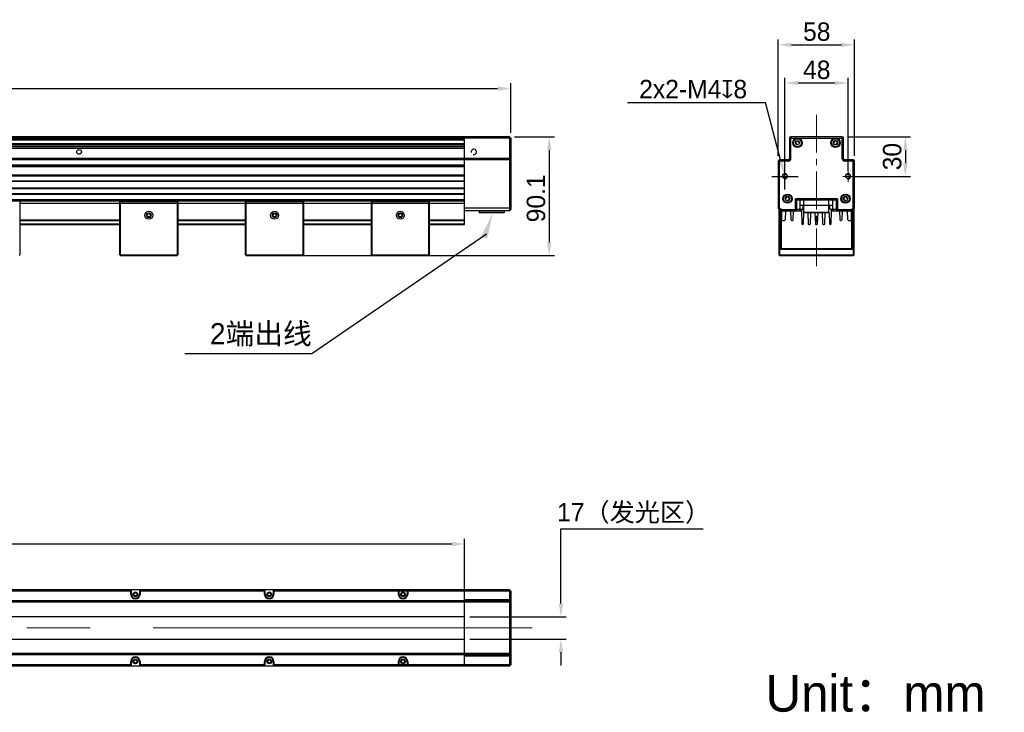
# Model space of a CAD drawing. Header units: inches. Extents: x 47 to 301, y 81 to 147.
# Tile 2 of 2: x 208 to 301, y 81 to 147. Entities that reach past the tile are written whole.
import ezdxf

# ---------------------------------------------------------------- set-up
doc = ezdxf.new("R2010")
doc.units = ezdxf.units.IN
doc.header["$LTSCALE"] = 3
doc.header["$MEASUREMENT"] = 0
doc.header["$PDSIZE"] = -5
doc.linetypes.add('点画线', pattern=[18, 12, -2, 2, -2])
doc.layers.get('Defpoints').update_dxf_attribs({"lineweight": 18})
for name, color, linetype, lineweight in [('中心线层', 1, '点画线', 18), ('标注', 3, 'Continuous', 25), ('粗实线', 7, 'Continuous', 30)]:
    doc.layers.add(name, color=color, linetype=linetype, lineweight=lineweight)
doc.styles.get("Standard").update_dxf_attribs({"font": '兰亭黑 GBK.TTF'})
doc.dimstyles.new('CST Standard', dxfattribs={"dimtxt": 3.5, "dimasz": 2.5, "dimexe": 1, "dimexo": 1, "dimgap": 0.6, "dimtad": 1, "dimtoh": 1, "dimdsep": 46, "dimtxsty": 'Standard', "dimcen": -2.5, "dimdle": 5, "dimadec": 1, "dimazin": 2, "dimtfac": 1, "dimtofl": 0, "dimtmove": 0, "dimatfit": 0, "dimfxl": 1, "dimtolj": 1, "dimarcsym": 0})

# ---------------------------------------------------------------- blocks, each defined once
blk = doc.blocks.new('*X1')
at = {"layer": 'Defpoints', "color": 0}
for p in [(254.207, 140.689), (57.957, 135.973), (254.207, 135.973)]:
    blk.add_point(p, dxfattribs=at)
at = {"layer": '标注', "color": 0, "linetype": 'Continuous', "lineweight": -2, "ltscale": 3}
for p, q in [((57.957, 136.473), (57.957, 141.189)), ((59.207, 140.689), (252.957, 140.689)), ((254.207, 136.473), (254.207, 141.189))]:
    blk.add_line(p, q, dxfattribs=at)
at = {"layer": '标注', "color": 0}
for points in [[(59.207, 140.898), (59.207, 140.481), (57.957, 140.689)], [(252.957, 140.481), (252.957, 140.898), (254.207, 140.689)]]:
    blk.add_solid(points, dxfattribs=at)
at = {"layer": '标注', "color": 0, "ltscale": 3, "insert": (156.082, 141.933), "char_height": 1.75, "attachment_point": 5}
blk.add_mtext('\\A1;1570', dxfattribs=at)
blk = doc.blocks.new('*X2')
at = {"layer": 'Defpoints', "color": 0}
for p in [(286.878, 144.845), (279.628, 133.798), (286.878, 133.798)]:
    blk.add_point(p, dxfattribs=at)
at = {"layer": '标注', "color": 0, "linetype": 'Continuous', "lineweight": -2, "ltscale": 3}
for p, q in [((279.628, 134.298), (279.628, 145.345)), ((286.878, 134.298), (286.878, 145.345)), ((280.878, 144.845), (285.628, 144.845))]:
    blk.add_line(p, q, dxfattribs=at)
at = {"layer": '标注', "color": 0}
for points in [[(280.878, 145.053), (280.878, 144.637), (279.628, 144.845)], [(285.628, 144.637), (285.628, 145.053), (286.878, 144.845)]]:
    blk.add_solid(points, dxfattribs=at)
at = {"layer": '标注', "color": 0, "ltscale": 3, "insert": (283.28, 146.089), "char_height": 1.75, "attachment_point": 5}
blk.add_mtext('\\A1;58', dxfattribs=at)
blk = doc.blocks.new('*X3')
at = {"layer": 'Defpoints', "color": 0}
for p in [(286.253, 141.22), (280.253, 132.348), (286.253, 132.348)]:
    blk.add_point(p, dxfattribs=at)
at = {"layer": '标注', "color": 0, "linetype": 'Continuous', "lineweight": -2, "ltscale": 3}
for p, q in [((280.253, 132.848), (280.253, 141.72)), ((286.253, 132.848), (286.253, 141.72)), ((281.503, 141.22), (285.003, 141.22))]:
    blk.add_line(p, q, dxfattribs=at)
at = {"layer": '标注', "color": 0}
for points in [[(281.503, 141.428), (281.503, 141.011), (280.253, 141.22)], [(285.003, 141.011), (285.003, 141.428), (286.253, 141.22)]]:
    blk.add_solid(points, dxfattribs=at)
at = {"layer": '标注', "color": 0, "ltscale": 3, "insert": (283.28, 142.463), "char_height": 1.75, "attachment_point": 5}
blk.add_mtext('\\A1;48', dxfattribs=at)
blk = doc.blocks.new('*X4')
at = {"layer": 'Defpoints', "color": 0}
for p in [(285.684, 136.098), (286.253, 132.348), (291.694, 132.348)]:
    blk.add_point(p, dxfattribs=at)
at = {"layer": '标注', "color": 0, "linetype": 'Continuous', "lineweight": -2, "ltscale": 3}
for p, q in [((286.184, 136.098), (292.194, 136.098)), ((291.694, 134.848), (291.694, 133.598)), ((286.753, 132.348), (292.194, 132.348))]:
    blk.add_line(p, q, dxfattribs=at)
at = {"layer": '标注', "color": 0}
for points in [[(291.902, 134.848), (291.486, 134.848), (291.694, 136.098)], [(291.486, 133.598), (291.902, 133.598), (291.694, 132.348)]]:
    blk.add_solid(points, dxfattribs=at)
at = {"layer": '标注', "color": 0, "ltscale": 3, "insert": (290.45, 134.223), "char_height": 1.75, "attachment_point": 5, "rotation": 90}
blk.add_mtext('\\A1;30', dxfattribs=at)
blk = doc.blocks.new('*X5')
at = {"layer": 'Defpoints', "color": 0}
for p in [(280.189, 132.59), (280.317, 132.107)]:
    blk.add_point(p, dxfattribs=at)
at = {"layer": '标注', "color": 0, "linetype": 'Continuous', "lineweight": -2, "ltscale": 3}
for p in [(265.286, 139.38), (279.871, 133.799)]:
    blk.add_line(p, (278.4, 139.38), dxfattribs=at)
at = {"layer": '标注', "color": 0, "linetype": 'Continuous', "ltscale": 3}
for p, q in [((280.253, 131.098), (280.253, 133.598)), ((279.003, 132.348), (281.503, 132.348))]:
    blk.add_line(p, q, dxfattribs=at)
at = {"layer": '标注', "color": 0}
blk.add_solid([(279.669, 133.746), (280.072, 133.852), (280.189, 132.59)], dxfattribs=at)
at = {"layer": '标注', "color": 0, "ltscale": 3, "insert": (271.538, 140.629), "char_height": 1.75, "attachment_point": 5}
blk.add_mtext('\\A1;\\A1;2x2-M4{\\fGDT|b1|i0|c0|p2;x}8', dxfattribs=at)
blk = doc.blocks.new('*X6')
at = {"layer": 'Defpoints', "color": 0}
for p in [(249.832, 97.407), (62.332, 90.495), (249.832, 90.495)]:
    blk.add_point(p, dxfattribs=at)
at = {"layer": '标注', "color": 0, "linetype": 'Continuous', "lineweight": -2, "ltscale": 3}
for p, q in [((62.332, 90.995), (62.332, 97.907)), ((63.582, 97.407), (248.582, 97.407)), ((249.832, 90.995), (249.832, 97.907))]:
    blk.add_line(p, q, dxfattribs=at)
at = {"layer": '标注', "color": 0}
for points in [[(63.582, 97.615), (63.582, 97.199), (62.332, 97.407)], [(248.582, 97.199), (248.582, 97.615), (249.832, 97.407)]]:
    blk.add_solid(points, dxfattribs=at)
at = {"layer": '标注', "color": 0, "ltscale": 3, "insert": (156.082, 98.912), "char_height": 1.75, "attachment_point": 5}
blk.add_mtext('\\A1;1500(发光区)', dxfattribs=at)
blk = doc.blocks.new('*X7')
at = {"layer": 'Defpoints', "color": 0}
for p in [(249.832, 90.495), (249.832, 88.37), (260.771, 88.37)]:
    blk.add_point(p, dxfattribs=at)
at = {"layer": '标注', "color": 0, "linetype": 'Continuous', "lineweight": -2, "ltscale": 3}
for p, q in [((258.982, 91.745), (258.982, 98.854)), ((258.982, 98.854), (272.485, 98.854)), ((250.332, 90.495), (259.482, 90.495)), ((250.332, 88.37), (259.482, 88.37)), ((258.982, 87.12), (258.982, 85.87))]:
    blk.add_line(p, q, dxfattribs=at)
at = {"layer": '标注', "color": 0}
for points in [[(258.774, 91.745), (259.191, 91.745), (258.982, 90.495)], [(259.191, 87.12), (258.774, 87.12), (258.982, 88.37)]]:
    blk.add_solid(points, dxfattribs=at)
at = {"layer": '标注', "color": 0, "ltscale": 3, "insert": (265.884, 100.313), "char_height": 1.75, "attachment_point": 5}
blk.add_mtext('\\A1;17（发光区）', dxfattribs=at)
blk = doc.blocks.new('*X8')
at = {"layer": 'Defpoints', "color": 0}
for p in [(254.082, 136.098), (232.519, 124.836), (257.865, 124.836)]:
    blk.add_point(p, dxfattribs=at)
at = {"layer": '标注', "color": 0, "linetype": 'Continuous', "lineweight": -2, "ltscale": 3}
for p, q in [((254.582, 136.098), (258.365, 136.098)), ((257.865, 134.848), (257.865, 126.086)), ((233.019, 124.836), (258.365, 124.836))]:
    blk.add_line(p, q, dxfattribs=at)
at = {"layer": '标注', "color": 0}
for points in [[(258.073, 134.848), (257.656, 134.848), (257.865, 136.098)], [(257.656, 126.086), (258.073, 126.086), (257.865, 124.836)]]:
    blk.add_solid(points, dxfattribs=at)
at = {"layer": '标注', "color": 0, "ltscale": 3, "insert": (256.616, 130.259), "char_height": 1.75, "attachment_point": 5, "rotation": 90}
blk.add_mtext('\\A1;90.1', dxfattribs=at)

msp = doc.modelspace()

# ---------------------------------------------------------------- hatches: boundary and pattern name
at = {"layer": '标注', "linetype": 'Continuous', "ltscale": 3}
msp.add_hatch(color=0, dxfattribs=at).paths.add_polyline_path([(252.512, 128.886), (251.979, 126.423), (251.389, 126.63)], flags=0)

# ---------------------------------------------------------------- linework, layer by layer
at = {"layer": '中心线层', "color": 0, "ltscale": 0.1}
msp.add_line((283.253, 138.202), (283.253, 123.398), dxfattribs=at)
at = {"layer": '中心线层', "color": 0}
for p, q in [((280.253, 131.838), (280.253, 132.859)), ((286.253, 131.838), (286.253, 132.859)), ((279.743, 132.348), (280.763, 132.348)), ((286.763, 132.348), (285.743, 132.348)), ((256.257, 89.432), (56.593, 89.432))]:
    msp.add_line(p, q, dxfattribs=at)
at = {"layer": '标注', "color": 0, "linetype": 'Continuous', "ltscale": 3}
for p, q in [((251.905, 126.857), (235.306, 115.474)), ((235.306, 115.474), (223.24, 115.474))]:
    msp.add_line(p, q, dxfattribs=at)
at = {"layer": '粗实线', "color": 0}
for p, q in [((254.082, 136.098), (58.019, 136.098)), ((254.207, 135.973), (62.332, 135.973)), ((62.332, 135.88), (249.832, 135.88)), ((62.332, 135.817), (249.832, 135.817)), ((249.832, 127.786), (249.832, 136.098)), ((254.207, 135.973), (254.082, 136.098)), ((254.082, 136.098), (254.082, 129.067)), ((254.207, 135.973), (254.207, 129.192)), ((280.697, 135.973), (280.697, 134.048)), ((280.697, 135.973), (285.809, 135.973)), ((280.822, 134.048), (280.822, 136.098)), ((285.684, 136.098), (280.822, 136.098)), ((285.684, 134.048), (285.684, 136.098)), ((285.809, 134.048), (285.809, 135.973)), ((249.832, 135.442), (62.332, 135.442)), ((249.832, 135.38), (62.332, 135.38)), ((249.832, 135.223), (62.332, 135.223)), ((249.832, 135.161), (62.332, 135.161)), ((62.332, 135.036), (249.832, 135.036)), ((284.868, 135.477), (284.854, 135.464)), ((284.987, 135.331), (285, 135.345)), ((254.207, 134.048), (62.332, 134.048)), ((254.082, 133.923), (62.332, 133.923)), ((254.207, 133.798), (254.082, 133.923)), ((279.628, 133.798), (279.628, 129.317)), ((280.572, 133.798), (279.628, 133.798)), ((279.753, 129.369), (279.753, 133.923)), ((280.572, 133.923), (279.753, 133.923)), ((280.572, 133.798), (280.572, 133.923)), ((280.822, 134.048), (280.697, 134.048)), ((285.684, 134.048), (285.809, 134.048)), ((285.934, 133.798), (285.934, 133.923)), ((286.753, 133.923), (285.934, 133.923)), ((286.878, 133.798), (285.934, 133.798)), ((286.753, 129.369), (286.753, 133.923)), ((286.878, 129.317), (286.878, 133.798)), ((249.832, 133.423), (62.332, 133.423)), ((62.332, 133.361), (249.832, 133.361)), ((62.332, 133.298), (249.832, 133.298)), ((249.832, 132.461), (62.332, 132.461)), ((62.332, 132.398), (249.832, 132.398)), ((62.332, 131.911), (249.832, 131.911)), ((249.832, 131.848), (62.332, 131.848)), ((249.832, 131.236), (62.332, 131.236)), ((249.832, 131.173), (62.332, 131.173)), ((249.832, 130.686), (62.332, 130.686)), ((249.832, 130.623), (62.332, 130.623)), ((62.332, 130.161), (249.832, 130.161)), ((62.332, 130.036), (249.832, 130.036)), ((207.519, 130.023), (207.582, 129.961)), ((217.082, 129.961), (217.144, 130.023)), ((217.144, 130.023), (222.519, 130.023)), ((222.519, 130.023), (222.582, 129.961)), ((229.029, 129.961), (229.091, 130.023)), ((229.091, 130.023), (234.466, 130.023)), ((234.466, 130.023), (234.529, 129.961)), ((240.975, 129.961), (241.038, 130.023)), ((241.038, 130.023), (246.413, 130.023)), ((246.413, 130.023), (246.475, 129.961)), ((280.348, 130.201), (280.298, 130.151)), ((280.44, 130.028), (280.481, 130.069)), ((281.253, 129.192), (281.253, 130.223)), ((281.378, 130.098), (281.253, 130.223)), ((285.253, 130.223), (281.253, 130.223)), ((281.378, 129.192), (281.378, 130.098)), ((285.128, 130.098), (281.378, 130.098)), ((281.69, 129.067), (281.69, 130.098)), ((282.065, 128.923), (282.065, 130.098)), ((284.44, 128.923), (284.44, 130.098)), ((284.815, 129.067), (284.815, 130.098)), ((285.253, 130.223), (285.128, 130.098)), ((285.128, 130.098), (285.128, 129.192)), ((285.253, 130.223), (285.253, 129.192)), ((286.025, 130.069), (286.065, 130.028)), ((286.208, 130.151), (286.158, 130.201)), ((207.582, 129.961), (207.582, 124.898)), ((249.832, 129.761), (207.582, 129.761)), ((217.082, 124.898), (217.082, 129.961)), ((217.144, 129.961), (217.113, 129.992)), ((217.144, 124.898), (217.144, 129.961)), ((217.144, 129.961), (222.519, 129.961)), ((222.551, 129.992), (222.519, 129.961)), ((222.519, 129.961), (222.519, 124.898)), ((222.582, 129.961), (222.582, 124.898)), ((229.029, 124.898), (229.029, 129.961)), ((229.091, 129.961), (229.06, 129.992)), ((229.091, 124.898), (229.091, 129.961)), ((229.091, 129.961), (234.466, 129.961)), ((234.497, 129.992), (234.466, 129.961)), ((234.466, 129.961), (234.466, 124.898)), ((234.529, 129.961), (234.529, 124.898)), ((240.975, 124.898), (240.975, 129.961)), ((241.038, 129.961), (241.006, 129.992)), ((241.038, 124.898), (241.038, 129.961)), ((241.038, 129.961), (246.413, 129.961)), ((246.444, 129.992), (246.413, 129.961)), ((246.413, 129.961), (246.413, 124.898)), ((246.475, 129.961), (246.475, 124.898)), ((254.082, 129.317), (249.832, 129.317)), ((254.082, 129.317), (254.207, 129.369)), ((254.082, 129.067), (254.207, 129.192)), ((279.628, 129.317), (279.753, 129.369)), ((279.628, 129.317), (279.878, 129.067)), ((279.672, 129.273), (279.672, 124.898)), ((279.734, 129.211), (279.734, 124.898)), ((279.753, 129.369), (279.93, 129.192)), ((279.859, 125.398), (279.859, 129.086)), ((279.878, 129.067), (279.93, 129.192)), ((279.93, 129.192), (281.253, 129.192)), ((281.315, 129.129), (281.253, 129.192)), ((281.253, 129.067), (281.378, 129.192)), ((281.878, 129.192), (281.378, 129.192)), ((284.815, 129.573), (281.69, 129.573)), ((282.003, 129.317), (281.753, 129.067)), ((281.818, 129.132), (281.863, 127.846)), ((282.003, 129.317), (282.003, 129.573)), ((284.503, 129.573), (284.503, 129.317)), ((284.753, 129.067), (284.503, 129.317)), ((285.128, 129.192), (284.628, 129.192)), ((284.643, 127.846), (284.688, 129.132)), ((285.128, 129.192), (285.253, 129.067)), ((285.253, 129.192), (285.19, 129.129)), ((285.253, 129.192), (286.576, 129.192)), ((286.576, 129.192), (286.753, 129.369)), ((286.628, 129.067), (286.576, 129.192)), ((286.628, 129.067), (286.878, 129.317)), ((286.647, 129.086), (286.647, 125.398)), ((286.878, 129.317), (286.753, 129.369)), ((286.772, 124.898), (286.772, 129.211)), ((286.834, 124.898), (286.834, 129.273)), ((207.582, 128.223), (217.144, 128.223)), ((207.582, 128.161), (217.144, 128.161)), ((222.519, 128.223), (229.091, 128.223)), ((222.519, 128.161), (229.091, 128.161)), ((234.466, 128.223), (241.038, 128.223)), ((234.466, 128.161), (241.038, 128.161)), ((246.413, 128.223), (249.832, 128.223)), ((246.413, 128.161), (249.832, 128.161)), ((254.082, 129.067), (249.832, 129.067)), ((251.207, 129.067), (251.207, 128.923)), ((253.582, 128.923), (251.207, 128.923)), ((251.244, 128.886), (251.207, 128.923)), ((253.544, 128.886), (251.244, 128.886)), ((253.544, 128.886), (253.582, 128.923)), ((253.582, 129.067), (253.582, 128.923)), ((279.878, 129.067), (281.753, 129.067)), ((279.922, 125.461), (279.922, 129.067)), ((279.94, 129.067), (279.94, 128.223)), ((280.003, 128.161), (280.212, 128.161)), ((280.304, 129.067), (280.275, 128.221)), ((280.856, 128.221), (280.827, 129.067)), ((280.919, 128.161), (280.962, 128.161)), ((281.025, 128.221), (281.054, 129.067)), ((282.018, 127.846), (282.056, 128.923)), ((282.103, 128.886), (282.065, 128.923)), ((284.44, 128.923), (282.065, 128.923)), ((284.403, 128.886), (282.103, 128.886)), ((282.42, 128.886), (282.457, 127.846)), ((282.674, 127.846), (282.711, 128.889)), ((283.108, 128.884), (283.144, 127.846)), ((283.362, 127.846), (283.398, 128.886)), ((283.795, 128.889), (283.832, 127.846)), ((284.049, 127.846), (284.086, 128.886)), ((284.403, 128.886), (284.44, 128.923)), ((284.45, 128.923), (284.488, 127.846)), ((284.753, 129.067), (286.628, 129.067)), ((285.452, 129.067), (285.481, 128.221)), ((285.544, 128.161), (285.587, 128.161)), ((285.679, 129.067), (285.65, 128.221)), ((286.231, 128.221), (286.202, 129.067)), ((286.294, 128.161), (286.503, 128.161)), ((286.565, 128.223), (286.565, 129.067)), ((286.584, 129.067), (286.584, 125.461)), ((207.582, 127.846), (217.144, 127.846)), ((207.582, 127.786), (217.144, 127.786)), ((222.519, 127.846), (229.091, 127.846)), ((222.519, 127.786), (229.091, 127.786)), ((234.466, 127.846), (241.038, 127.846)), ((234.466, 127.786), (241.038, 127.786)), ((246.413, 127.846), (249.832, 127.846)), ((246.413, 127.786), (249.832, 127.786)), ((281.925, 127.786), (281.956, 127.786)), ((282.519, 127.786), (282.612, 127.786)), ((283.206, 127.786), (283.299, 127.786)), ((283.894, 127.786), (283.987, 127.786)), ((284.55, 127.786), (284.581, 127.786)), ((279.922, 125.461), (279.859, 125.398)), ((286.647, 125.398), (279.859, 125.398)), ((286.584, 125.461), (279.922, 125.461)), ((286.584, 125.461), (286.647, 125.398)), ((207.519, 124.836), (207.582, 124.898)), ((217.144, 124.836), (217.082, 124.898)), ((217.144, 124.898), (217.113, 124.867)), ((217.144, 124.898), (222.519, 124.898)), ((217.144, 124.836), (222.519, 124.836)), ((222.551, 124.867), (222.519, 124.898)), ((222.519, 124.836), (222.582, 124.898)), ((229.091, 124.836), (229.029, 124.898)), ((229.091, 124.898), (229.06, 124.867)), ((229.091, 124.898), (234.466, 124.898)), ((229.091, 124.836), (234.466, 124.836)), ((234.497, 124.867), (234.466, 124.898)), ((234.466, 124.836), (234.529, 124.898)), ((241.038, 124.836), (240.975, 124.898)), ((241.038, 124.898), (241.006, 124.867)), ((241.038, 124.898), (246.413, 124.898)), ((241.038, 124.836), (246.413, 124.836)), ((246.444, 124.867), (246.413, 124.898)), ((246.413, 124.836), (246.475, 124.898)), ((279.734, 124.836), (279.672, 124.898)), ((279.734, 124.898), (279.703, 124.867)), ((279.734, 124.898), (286.772, 124.898)), ((279.734, 124.836), (286.772, 124.836)), ((286.803, 124.867), (286.772, 124.898)), ((286.772, 124.836), (286.834, 124.898)), ((254.082, 93.057), (58.082, 93.057)), ((218.183, 92.932), (206.519, 92.932)), ((218.12, 92.62), (218.12, 93.057)), ((218.12, 93.057), (218.183, 92.995)), ((218.12, 92.62), (218.183, 92.62)), ((218.183, 92.62), (218.183, 92.995)), ((218.995, 93.057), (218.933, 92.995)), ((218.933, 92.995), (218.933, 92.62)), ((230.895, 92.932), (218.933, 92.932)), ((218.995, 92.62), (218.933, 92.62)), ((218.995, 93.057), (218.995, 92.62)), ((230.833, 92.62), (230.833, 93.057)), ((230.833, 93.057), (230.895, 92.995)), ((230.833, 92.62), (230.895, 92.62)), ((230.895, 92.62), (230.895, 92.995)), ((231.708, 93.057), (231.645, 92.995)), ((231.645, 92.995), (231.645, 92.62)), ((254.207, 92.932), (231.645, 92.932)), ((231.708, 92.62), (231.645, 92.62)), ((231.708, 93.057), (231.708, 92.62)), ((243.545, 92.62), (243.545, 93.057)), ((243.545, 93.057), (243.608, 92.995)), ((243.545, 92.62), (243.608, 92.62)), ((243.608, 92.62), (243.608, 92.995)), ((244.42, 93.057), (244.358, 92.995)), ((244.358, 92.995), (244.358, 92.62)), ((244.42, 92.62), (244.358, 92.62)), ((244.42, 93.057), (244.42, 92.62)), ((249.832, 85.807), (249.832, 93.057)), ((254.207, 92.932), (254.082, 93.057)), ((254.082, 93.057), (254.082, 85.807)), ((254.207, 92.932), (254.207, 85.932)), ((254.082, 91.989), (62.332, 91.989)), ((254.207, 91.864), (62.332, 91.864)), ((254.207, 92.114), (249.832, 92.114)), ((254.207, 91.864), (254.082, 91.989)), ((249.832, 90.495), (62.332, 90.495)), ((62.332, 88.37), (249.832, 88.37)), ((254.207, 87.001), (62.332, 87.001)), ((254.207, 87.001), (254.082, 86.876)), ((254.082, 86.876), (62.332, 86.876)), ((218.12, 86.245), (218.183, 86.245)), ((218.12, 85.807), (218.12, 86.245)), ((218.183, 85.87), (218.183, 86.245)), ((218.995, 86.245), (218.933, 86.245)), ((218.933, 86.245), (218.933, 85.87)), ((218.995, 86.245), (218.995, 85.807)), ((230.833, 86.245), (230.895, 86.245)), ((230.833, 85.807), (230.833, 86.245)), ((230.895, 85.87), (230.895, 86.245)), ((231.708, 86.245), (231.645, 86.245)), ((231.645, 86.245), (231.645, 85.87)), ((231.708, 86.245), (231.708, 85.807)), ((243.545, 86.245), (243.608, 86.245)), ((243.545, 85.807), (243.545, 86.245)), ((243.608, 85.87), (243.608, 86.245)), ((244.42, 86.245), (244.358, 86.245)), ((244.358, 86.245), (244.358, 85.87)), ((244.42, 86.245), (244.42, 85.807)), ((254.207, 86.751), (249.832, 86.751)), ((254.082, 85.807), (58.082, 85.807)), ((218.183, 85.932), (206.519, 85.932)), ((218.12, 85.807), (218.183, 85.87)), ((230.895, 85.932), (218.933, 85.932)), ((218.995, 85.807), (218.933, 85.87)), ((230.833, 85.807), (230.895, 85.87)), ((254.207, 85.932), (231.645, 85.932)), ((231.708, 85.807), (231.645, 85.87)), ((243.545, 85.807), (243.608, 85.87)), ((244.42, 85.807), (244.358, 85.87)), ((254.207, 85.932), (254.082, 85.807))]:
    msp.add_line(p, q, dxfattribs=at)
for centre, radius in [((281.447, 135.536), 0.438), ((281.447, 135.536), 0.375), ((281.447, 135.536), 0.2), ((285.059, 135.536), 0.438), ((285.059, 135.536), 0.375), ((285.059, 135.536), 0.219), ((213.207, 134.673), 0.219), ((280.253, 132.348), 0.219), ((286.253, 132.348), 0.219), ((280.503, 130.223), 0.438), ((280.503, 130.223), 0.375), ((280.503, 130.223), 0.219), ((286.003, 130.223), 0.438), ((286.003, 130.223), 0.375), ((286.003, 130.223), 0.219), ((219.832, 128.648), 0.375), ((219.832, 128.648), 0.219), ((219.832, 128.648), 0.156), ((231.779, 128.648), 0.375), ((231.779, 128.648), 0.219), ((231.779, 128.648), 0.156), ((243.725, 128.648), 0.375), ((243.725, 128.648), 0.219), ((243.725, 128.648), 0.156), ((218.558, 92.62), 0.219), ((218.558, 92.62), 0.156), ((231.27, 92.62), 0.219), ((231.27, 92.62), 0.156), ((243.983, 92.62), 0.219), ((243.983, 92.62), 0.156), ((218.558, 86.245), 0.219), ((218.558, 86.245), 0.156), ((231.27, 86.245), 0.219), ((231.27, 86.245), 0.156), ((243.983, 86.245), 0.219), ((243.983, 86.245), 0.156)]:
    msp.add_circle(centre, radius, dxfattribs=at)
for centre, radius, start, end in [((280.822, 135.973), 0.125, 90, 180), ((281.447, 135.536), 0.156, 6.05756, 263.94244), ((285.059, 135.536), 0.156, 276.05756, 173.94244), ((285.684, 135.973), 0.125, 0, 90), ((250.707, 134.673), 0.25, 255, 195), ((281.417, 135.256), 0.125, 45, 83.94244), ((281.726, 135.566), 0.125, 186.05756, 225), ((284.779, 135.566), 0.125, 315, 353.94244), ((285.059, 135.536), 0.2, 196.98361, 253.3622), ((285.089, 135.256), 0.125, 96.05756, 135), ((279.753, 133.798), 0.125, 90, 180), ((280.572, 134.048), 0.25, 270, 360), ((280.572, 134.048), 0.125, 270, 360), ((285.934, 134.048), 0.25, 180, 270), ((285.934, 134.048), 0.125, 180, 270), ((286.753, 133.798), 0.125, 0, 90), ((280.253, 132.348), 0.25, 255, 195), ((286.253, 132.348), 0.25, 255, 195), ((280.503, 130.223), 0.156, 261.8699, 188.1301), ((286.003, 130.223), 0.156, 351.8699, 278.1301), ((219.832, 128.648), 0.187, 255, 195), ((231.779, 128.648), 0.188, 255, 195), ((243.725, 128.648), 0.188, 255, 195), ((280.003, 128.223), 0.0625, 180, 270), ((280.212, 128.223), 0.0625, 270, 358), ((280.919, 128.223), 0.0625, 182, 270), ((280.962, 128.223), 0.0625, 270, 358), ((285.544, 128.223), 0.0625, 182, 270), ((285.587, 128.223), 0.0625, 270, 358), ((286.294, 128.223), 0.0625, 182, 270), ((286.503, 128.223), 0.0625, 270, 360), ((281.925, 127.848), 0.0625, 182, 270), ((281.956, 127.848), 0.0625, 270, 358), ((282.519, 127.848), 0.0625, 182, 270), ((282.612, 127.848), 0.0625, 270, 358), ((283.206, 127.848), 0.0625, 182, 270), ((283.299, 127.848), 0.0625, 270, 358), ((283.894, 127.848), 0.0625, 182, 270), ((283.987, 127.848), 0.0625, 270, 358), ((284.55, 127.848), 0.0625, 182, 270), ((284.581, 127.848), 0.0625, 270, 358), ((218.558, 92.62), 0.438, 180, 360), ((218.558, 92.62), 0.375, 180, 360), ((218.558, 92.62), 0.188, 255, 195), ((231.27, 92.62), 0.438, 180, 360), ((231.27, 92.62), 0.375, 180, 360), ((231.27, 92.62), 0.188, 255, 195), ((243.983, 92.62), 0.438, 180, 0), ((243.983, 92.62), 0.375, 180, 0), ((243.983, 92.62), 0.188, 255, 195), ((218.558, 86.245), 0.438, 0, 180), ((218.558, 86.245), 0.375, 0, 180), ((218.558, 86.245), 0.188, 255, 195), ((231.27, 86.245), 0.438, 0, 180), ((231.27, 86.245), 0.375, 0, 180), ((231.27, 86.245), 0.188, 255, 195), ((243.983, 86.245), 0.438, 0, 180), ((243.983, 86.245), 0.375, 0, 180), ((243.983, 86.245), 0.188, 255, 195)]:
    msp.add_arc(centre, radius, start, end, dxfattribs=at)

# ---------------------------------------------------------------- texts
at = {"layer": '标注', "color": 0, "linetype": 'Continuous', "ltscale": 3, "insert": (235.306, 116.174), "char_height": 2, "width": 19.28889, "attachment_point": 9}
msp.add_mtext('\\pi1.75;2端出线', dxfattribs=at)
at = {"layer": '标注', "ltscale": 3, "insert": (278.413, 84.971), "char_height": 3.5, "width": 55.61586, "attachment_point": 1}
msp.add_mtext('{\\fFZLanTingHei-R-GBK|b0|i0|c134|p2;\\C0;Unit：mm}', dxfattribs=at)

# ---------------------------------------------------------------- dimensions: what is measured, and where the dimension line sits
at = {"layer": '标注', "color": 0, "ltscale": 3}
for base, p1, p2, picture, middle in [((286.878, 144.845), (279.628, 133.798), (286.878, 133.798), '*X2', (283.28, 144.845)), ((286.253, 141.22), (280.253, 132.348), (286.253, 132.348), '*X3', (283.28, 141.22))]:
    dim = msp.add_linear_dim(base=base, p1=p1, p2=p2, dimstyle='CST Standard', override={"dimscale": 0.5, "dimdec": 1, "dimlfac": 8, "dimsah": 1, "dimtzin": 8}, dxfattribs=at)
    dim.commit()
    dim.dimension.update_dxf_attribs({"geometry": picture, "text_midpoint": middle, "dimtype": 160})
for base, p1, p2, override, picture, middle in [((254.207, 140.689), (57.957, 135.973), (254.207, 135.973), {"dimscale": 0.5, "dimdec": 1, "dimlfac": 8, "dimsah": 1, "dimtzin": 8}, '*X1', (156.082, 141.933)), ((249.832, 97.407), (62.332, 90.495), (249.832, 90.495), {"dimscale": 0.5, "dimdec": 1, "dimlfac": 8, "dimpost": '(发光区)', "dimsah": 1, "dimtzin": 8}, '*X6', (156.082, 98.912))]:
    dim = msp.add_linear_dim(base=base, p1=p1, p2=p2, dimstyle='CST Standard', override=override, dxfattribs=at)
    dim.commit()
    dim.dimension.update_dxf_attribs({"geometry": picture, "text_midpoint": middle})
dim = msp.add_diameter_dim_2p(p1=(280.317, 132.107), p2=(280.189, 132.59), text='\\A1;2x2-M4{\\fGDT|b1|i0|c0|p2;x}8', dimstyle='CST Standard', override={"dimscale": 0.5, "dimdec": 1, "dimlfac": 8, "dimpost": '2*2-M<>深8', "dimtxsty": 'Standard', "dimsah": 1, "dimtzin": 8}, dxfattribs=at)
dim.commit()
dim.dimension.update_dxf_attribs({"geometry": '*X5', "text_midpoint": (271.538, 139.38), "dimtype": 163})
dim = msp.add_linear_dim(base=(257.865, 124.836), p1=(254.082, 136.098), p2=(232.519, 124.836), angle=270, text='90.1', dimstyle='CST Standard', override={"dimscale": 0.5, "dimdec": 1, "dimlfac": 8, "dimsah": 1}, dxfattribs=at)
dim.commit()
dim.dimension.update_dxf_attribs({"geometry": '*X8', "text_midpoint": (257.865, 130.259), "dimtype": 160})
for base, p1, p2, override, picture, middle in [((291.694, 132.348), (285.684, 136.098), (286.253, 132.348), {"dimscale": 0.5, "dimdec": 1, "dimlfac": 8, "dimsah": 1, "dimtzin": 8}, '*X4', (291.694, 134.223)), ((258.982, 88.37), (249.832, 90.495), (249.832, 88.37), {"dimscale": 0.5, "dimdec": 1, "dimlfac": 8, "dimpost": '（发光区）', "dimsah": 1, "dimtzin": 8}, '*X7', (265.884, 98.854))]:
    dim = msp.add_linear_dim(base=base, p1=p1, p2=p2, angle=270, dimstyle='CST Standard', override=override, dxfattribs=at)
    dim.commit()
    dim.dimension.update_dxf_attribs({"geometry": picture, "text_midpoint": middle, "dimtype": 160})

doc.saveas('drawing.dxf')
